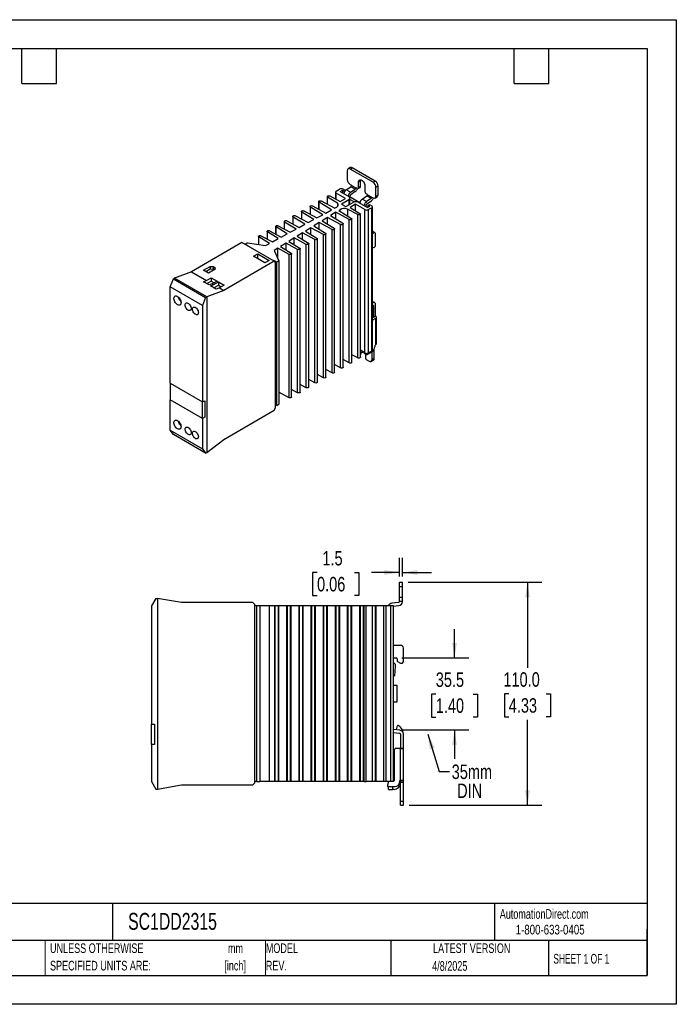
# Model space of a CAD drawing. Header units: millimetres. Extents: x 0 to 629, y 0 to 486.
# Tile 2 of 2: x 305 to 629, y 0 to 486. Entities that reach past the tile are written whole.
import ezdxf

# ---------------------------------------------------------------- set-up
doc = ezdxf.new("R2010")
doc.units = ezdxf.units.MM
doc.header["$LTSCALE"] = 2.25
doc.linetypes.add('CENTERX2', pattern=[20.32, 12.7, -2.54, 2.54, -2.54])
doc.layers.add('DIMENSIONS', color=140, linetype='Continuous', lineweight=25)
doc.layers.add('TEXT', color=140, linetype='Continuous', lineweight=25)
doc.styles.add('SLDTEXTSTYLE0', font='TXT', dxfattribs={"width": 0.7})
doc.styles.add('SLDTEXTSTYLE1', font='TXT', dxfattribs={"width": 0.65})
doc.styles.add('SLDTEXTSTYLE2', font='TXT', dxfattribs={"width": 0.75})
doc.dimstyles.new('SLDDIMSTYLE1', dxfattribs={"dimtxt": 7.14375, "dimasz": 7.4295, "dimexe": 0, "dimexo": 0.0625, "dimgap": 1.785937, "dimtad": 0, "dimtih": 1, "dimtoh": 1, "dimdec": 1, "dimrnd": 1e-09, "dimzin": 4, "dimdsep": 46, "dimtxsty": 'SLDTEXTSTYLE2', "dimsah": 1, "dimcen": 0.09, "dimadec": 0, "dimazin": 1, "dimtfac": 1, "dimtdec": 1, "dimtofl": 0, "dimtmove": 0, "dimatfit": 3, "dimfxl": 0, "dimfrac": 2, "dimtolj": 1, "dimtzin": 12, "dimarcsym": 0})
doc.dimstyles.new('SLDDIMSTYLE3', dxfattribs={"dimtxt": 7.14375, "dimasz": 7.4295, "dimexe": 0, "dimexo": 0.0625, "dimgap": 1.785937, "dimtad": 0, "dimtih": 1, "dimtoh": 1, "dimdec": 1, "dimrnd": 1e-09, "dimzin": 12, "dimdsep": 46, "dimtxsty": 'SLDTEXTSTYLE2', "dimsah": 1, "dimcen": 0.09, "dimadec": 0, "dimazin": 3, "dimtfac": 1, "dimtdec": 1, "dimtmove": 0, "dimatfit": 0, "dimfxl": 0, "dimfrac": 2, "dimtolj": 1, "dimtzin": 12, "dimarcsym": 0})
doc.dimstyles.new('SLDDIMSTYLE4', dxfattribs={"dimtxt": 0.18, "dimasz": 7.4295, "dimexe": 0, "dimexo": 0.0625, "dimgap": 0, "dimtad": 0, "dimtih": 1, "dimtoh": 1, "dimdec": 0, "dimrnd": 1e-09, "dimzin": 0, "dimdsep": 46, "dimtxsty": 'Standard', "dimsah": 1, "dimcen": 0.09, "dimadec": 0, "dimazin": 0, "dimtfac": 7.4295, "dimtdec": 0, "dimtofl": 0, "dimtmove": 0, "dimatfit": 3, "dimfxl": 0, "dimfrac": 2, "dimtolj": 1, "dimtzin": 0, "dimarcsym": 0})

# ---------------------------------------------------------------- blocks, each defined once
blk = doc.blocks.new('SW_NOTE_0')
at = {"layer": 'TEXT', "color": 0, "linetype": 'CENTERX2', "lineweight": 18, "char_height": 4.762, "attachment_point": 2, "style": 'SLDTEXTSTYLE0'}
for s, insert in [('mm', (6.4, 6.14)), ('[inch]', (6.21, -2.46))]:
    blk.add_mtext(s, dxfattribs=dict(at, insert=insert))
blk = doc.blocks.new('SW_NOTE_0_1')
at = {"layer": 'TEXT', "color": 0, "linetype": 'CENTERX2', "lineweight": 18, "char_height": 4.7625, "attachment_point": 1, "style": 'SLDTEXTSTYLE0'}
for s, insert in [('UNLESS OTHERWISE', (0, 6.14)), ('SPECIFIED UNITS ARE:', (0, -2.46))]:
    blk.add_mtext(s, dxfattribs=dict(at, insert=insert))
blk = doc.blocks.new('SW_NOTE_0_6')
at = {"layer": 'TEXT', "color": 0, "linetype": 'CENTERX2', "lineweight": 18, "char_height": 4.762, "attachment_point": 1, "style": 'SLDTEXTSTYLE0'}
for s, insert in [('MODEL', (0, 6.14)), ('REV.', (0, -2.46))]:
    blk.add_mtext(s, dxfattribs=dict(at, insert=insert))
blk = doc.blocks.new('SW_NOTE_0_7')
at = {"layer": 'TEXT', "color": 0, "linetype": 'CENTERX2', "lineweight": 18, "char_height": 7.144, "attachment_point": 1, "style": 'SLDTEXTSTYLE2'}
for s, insert in [('35mm', (1.14, 3.44)), ('DIN', (3.82, -5.96))]:
    blk.add_mtext(s, dxfattribs=dict(at, insert=insert))
blk = doc.blocks.new('_D_14')
at = {"layer": 'DIMENSIONS'}
for p, q in [((519.24, 170.87), (519.24, 185.16)), ((493.28, 170.87), (526.38, 170.87)), ((510, 153.08), (507.83, 153.08)), ((507.83, 153.08), (507.83, 141.74)), ((528.48, 153.08), (530.65, 153.08)), ((530.65, 153.08), (530.65, 141.74)), ((507.83, 141.74), (510, 141.74)), ((530.65, 141.74), (528.48, 141.74)), ((493.4, 135.4), (526.38, 135.4)), ((519.24, 135.4), (519.24, 121.11))]:
    blk.add_line(p, q, dxfattribs=at)
for points in [[(519.24, 170.87), (520.38, 178.3), (518.1, 178.3)], [(519.24, 135.4), (518.1, 127.97), (520.38, 127.97)]]:
    blk.add_solid(points, dxfattribs=at)
at = {"layer": 'DIMENSIONS', "char_height": 7.144, "attachment_point": 1, "style": 'SLDTEXTSTYLE2'}
for s, insert in [('35.5', (510, 163.74)), ('1.40', (510, 150.95))]:
    blk.add_mtext(s, dxfattribs=dict(at, insert=insert))
blk = doc.blocks.new('_D_15')
at = {"layer": 'DIMENSIONS'}
for p, q in [((496.38, 208.22), (562.39, 208.22)), ((555.25, 208.22), (555.25, 166.07)), ((546.01, 153.17), (543.83, 153.17)), ((543.83, 153.17), (543.83, 141.83)), ((564.48, 153.17), (566.66, 153.17)), ((566.66, 153.17), (566.66, 141.83)), ((543.83, 141.83), (546.01, 141.83)), ((566.66, 141.83), (564.48, 141.83)), ((555.25, 98.22), (555.25, 140.38)), ((496.88, 98.22), (562.39, 98.22))]:
    blk.add_line(p, q, dxfattribs=at)
for points in [[(555.25, 208.22), (554.1, 200.79), (556.39, 200.79)], [(555.25, 98.22), (556.39, 105.65), (554.1, 105.65)]]:
    blk.add_solid(points, dxfattribs=at)
at = {"layer": 'DIMENSIONS', "char_height": 7.144, "attachment_point": 1, "style": 'SLDTEXTSTYLE2'}
for s, insert in [('110.0', (543.37, 163.83)), ('4.33', (546.01, 151.04))]:
    blk.add_mtext(s, dxfattribs=dict(at, insert=insert))
blk = doc.blocks.new('_D_16')
at = {"layer": 'DIMENSIONS'}
for p, q in [((492.03, 211.08), (492.03, 220.2)), ((493.53, 211.08), (493.53, 220.2)), ((451.43, 213.01), (449.25, 213.01)), ((449.25, 213.01), (449.25, 201.67)), ((469.91, 213.01), (472.08, 213.01)), ((472.08, 213.01), (472.08, 201.67)), ((492.03, 213.06), (478.35, 213.06)), ((493.53, 213.06), (507.81, 213.06)), ((449.25, 201.67), (451.43, 201.67)), ((472.08, 201.67), (469.91, 201.67))]:
    blk.add_line(p, q, dxfattribs=at)
for points in [[(492.03, 213.06), (484.6, 214.2), (484.6, 211.92)], [(493.53, 213.06), (500.96, 211.92), (500.96, 214.2)]]:
    blk.add_solid(points, dxfattribs=at)
at = {"layer": 'DIMENSIONS', "char_height": 7.144, "attachment_point": 1, "style": 'SLDTEXTSTYLE2'}
for s, insert in [('1.5', (454.07, 223.67)), ('0.06', (451.43, 210.87))]:
    blk.add_mtext(s, dxfattribs=dict(at, insert=insert))

msp = doc.modelspace()

# ---------------------------------------------------------------- linework, layer by layer
at = {"color": 7, "linetype": 'Continuous'}
for p, q in [((0.01, 485.78), (628.66, 485.78)), ((628.66, 485.78), (628.66, 0.01)), ((628.66, 0.01), (0.01, 0.01))]:
    msp.add_line(p, q, dxfattribs=at)
for p, q in [((466.36, 411.29), (466.36, 406.88)), ((467.83, 412.82), (466.77, 412.21)), ((467.77, 412.11), (468.83, 412.72)), ((479.09, 405.58), (467.77, 412.11)), ((480.15, 406.19), (468.83, 412.72)), ((465.81, 401.84), (468.09, 403.39)), ((467.77, 404.44), (468.41, 404.07)), ((470.21, 402.17), (468.09, 403.39)), ((468.41, 404.07), (468.41, 403.99)), ((468.41, 403.99), (470.53, 402.76)), ((472.9, 406.29), (471.84, 405.68)), ((471.84, 402.9), (471.84, 405.68)), ((472.9, 403.52), (471.84, 402.9)), ((472.9, 403.52), (472.9, 406.29)), ((475.02, 403.84), (475.02, 401.07)), ((479.09, 405.58), (480.15, 406.19)), ((480.5, 403.13), (481.56, 403.74)), ((481.56, 399.33), (481.56, 403.74)), ((456.45, 398.5), (456.45, 394.76)), ((457.71, 398.81), (462.85, 396.04)), ((460.55, 400.74), (460.55, 397.29)), ((460.91, 401.25), (462.5, 402.17)), ((465.51, 397.58), (460.91, 400.23)), ((460.91, 397.09), (460.91, 400.23)), ((462.75, 400.97), (463.95, 401.66)), ((462.75, 400.97), (467.07, 398.48)), ((463.95, 401.66), (464.8, 401.17)), ((463.95, 401.66), (463.95, 400.27)), ((465.4, 401.52), (464.27, 402.17)), ((464.8, 401.17), (465.4, 401.52)), ((464.8, 401.17), (464.8, 400.61)), ((465.4, 401.5), (465.4, 401.52)), ((467.93, 400.62), (465.81, 401.84)), ((467.7, 398.27), (467.7, 398.86)), ((467.93, 400.62), (470.21, 402.17)), ((470.3, 401), (468.02, 399.45)), ((471.13, 402.5), (470.53, 402.84)), ((470.53, 402.76), (470.53, 402.84)), ((471.63, 402.45), (472.69, 403.06)), ((473.73, 397.27), (476.01, 398.82)), ((476.33, 399.5), (475.73, 399.84)), ((478.13, 397.6), (476.01, 398.82)), ((476.33, 399.5), (476.33, 399.41)), ((476.33, 399.41), (478.45, 398.19)), ((480.09, 397.81), (481.15, 398.42)), ((480.5, 398.72), (480.5, 403.13)), ((480.5, 398.72), (481.56, 399.33)), ((447.97, 393.6), (447.97, 389.86)), ((449.23, 393.91), (455.78, 390.39)), ((452.21, 396.05), (452.21, 392.31)), ((458.61, 391.91), (452.41, 395.75)), ((452.41, 392.2), (452.41, 395.75)), ((453.47, 396.36), (460.17, 392.75)), ((461.45, 395.23), (456.65, 398.2)), ((456.65, 394.65), (456.65, 398.2)), ((461.45, 395.23), (461.45, 393.6)), ((462.85, 396.04), (465.51, 397.58)), ((467.07, 396.84), (463.53, 394.8)), ((463.53, 394.8), (465.65, 393.58)), ((465.65, 393.58), (469.19, 395.62)), ((467.07, 396.84), (467.07, 394.39)), ((467.7, 398.27), (467.47, 398.14)), ((467.65, 394.73), (467.65, 397.66)), ((469.77, 395.85), (467.65, 397.08)), ((472.52, 395.49), (467.7, 398.27)), ((470.46, 394.72), (467.8, 393.19)), ((475.06, 392.07), (470.46, 394.72)), ((470.46, 391.54), (470.46, 394.72)), ((472.01, 395.62), (476.33, 393.13)), ((475.85, 396.04), (473.73, 397.27)), ((475.62, 393.54), (475.62, 394.29)), ((478.13, 397.6), (475.85, 396.04)), ((475.94, 394.88), (478.22, 396.43)), ((476.33, 393.13), (477.53, 393.82)), ((476.68, 394.31), (477.28, 394.66)), ((477.53, 393.82), (476.68, 394.31)), ((476.68, 393.33), (476.68, 394.31)), ((477.28, 394.66), (478.41, 394.01)), ((478.45, 398.27), (479.09, 397.9)), ((478.45, 398.19), (478.45, 398.27)), ((478.78, 322.78), (478.78, 393.5)), ((439.48, 388.7), (439.48, 384.96)), ((440.74, 389.02), (446.98, 385.66)), ((443.72, 391.15), (443.72, 387.41)), ((449.84, 387.19), (443.92, 390.85)), ((443.92, 387.3), (443.92, 390.85)), ((444.98, 391.46), (451.38, 388.02)), ((454.22, 389.55), (448.17, 393.3)), ((448.17, 389.75), (448.17, 393.3)), ((451.38, 388.02), (454.22, 389.55)), ((455.78, 390.39), (458.61, 391.91)), ((460.65, 390.74), (458.01, 389.1)), ((458.01, 389.1), (464.11, 385.32)), ((460.87, 393.13), (460.17, 392.75)), ((467.3, 387.16), (460.65, 390.74)), ((460.65, 387.47), (460.65, 390.74)), ((462.76, 392.04), (462.11, 391.64)), ((462.11, 391.64), (468.36, 387.77)), ((462.76, 391.24), (462.76, 392.04)), ((471.54, 389.61), (466.4, 392.37)), ((466.4, 392.37), (466.4, 388.98)), ((467.8, 393.19), (472.6, 390.22)), ((471.54, 318.89), (471.54, 389.61)), ((472.8, 319.21), (472.8, 389.92)), ((475.06, 321.35), (475.06, 392.07)), ((478.41, 392.98), (476.82, 392.07)), ((476.82, 321.35), (476.82, 392.07)), ((478.41, 322.27), (478.41, 392.98)), ((431, 383.8), (431, 380.06)), ((432.26, 384.12), (438.19, 380.92)), ((435.24, 386.25), (435.24, 382.51)), ((441.07, 382.47), (435.44, 385.95)), ((435.44, 382.4), (435.44, 385.95)), ((436.5, 386.57), (442.59, 383.29)), ((445.45, 384.83), (439.68, 388.4)), ((439.68, 384.85), (439.68, 388.4)), ((442.59, 383.29), (445.45, 384.83)), ((446.98, 385.66), (449.84, 387.19)), ((452.47, 385.67), (449.81, 384.03)), ((449.81, 384.03), (455.63, 380.42)), ((458.81, 382.26), (452.47, 385.67)), ((452.47, 382.38), (452.47, 385.67)), ((456.56, 388.2), (453.91, 386.56)), ((453.91, 386.56), (459.87, 382.87)), ((463.05, 384.71), (456.56, 388.2)), ((456.56, 384.92), (456.56, 388.2)), ((463.05, 314), (463.05, 384.71)), ((464.32, 314.31), (464.32, 385.02)), ((467.3, 316.45), (467.3, 387.16)), ((468.56, 316.76), (468.56, 387.47)), ((423.77, 379.22), (429.4, 376.19)), ((426.75, 381.35), (426.75, 377.61)), ((432.3, 377.75), (426.95, 381.06)), ((426.95, 377.51), (426.95, 381.06)), ((428.01, 381.67), (433.8, 378.56)), ((436.68, 380.11), (431.2, 383.51)), ((431.2, 379.95), (431.2, 383.51)), ((433.8, 378.56), (436.68, 380.11)), ((438.19, 380.92), (441.07, 382.47)), ((444.29, 380.61), (441.61, 378.95)), ((441.61, 378.95), (447.14, 375.52)), ((450.33, 377.36), (444.29, 380.61)), ((444.29, 377.29), (444.29, 380.61)), ((448.38, 383.14), (445.71, 381.49)), ((445.71, 381.49), (451.39, 377.97)), ((454.57, 379.81), (448.38, 383.14)), ((448.38, 379.83), (448.38, 383.14)), ((454.57, 309.1), (454.57, 379.81)), ((455.83, 309.41), (455.83, 380.13)), ((458.81, 311.55), (458.81, 382.26)), ((460.07, 311.86), (460.07, 382.58)), ((478.78, 380.85), (479.26, 380.57)), ((478.78, 380.29), (479.26, 380.57)), ((480.01, 380.65), (478.95, 381.26)), ((480.32, 374.66), (480.32, 379.96)), ((414.39, 375.78), (389.5, 361.41)), ((430.3, 366.59), (414.39, 375.78)), ((417.04, 375.72), (415.98, 375.11)), ((417.39, 374.29), (415.98, 375.11)), ((415.98, 374.86), (415.98, 375.11)), ((417.04, 375.72), (425.96, 374.34)), ((417.39, 374.29), (417.18, 374.17)), ((422.51, 378.9), (422.51, 374.87)), ((427.91, 375.39), (422.71, 378.61)), ((422.71, 374.84), (422.71, 378.61)), ((425.96, 374.34), (427.91, 375.39)), ((429.4, 376.19), (432.3, 377.75)), ((436.11, 375.55), (433.41, 373.87)), ((441.84, 372.46), (436.11, 375.55)), ((436.11, 372.2), (436.11, 375.55)), ((440.2, 378.08), (437.51, 376.41)), ((437.51, 376.41), (442.9, 373.07)), ((446.08, 374.91), (440.2, 378.08)), ((440.2, 374.75), (440.2, 378.08)), ((446.08, 304.2), (446.08, 374.91)), ((447.34, 304.52), (447.34, 375.23)), ((450.33, 306.65), (450.33, 377.36)), ((451.59, 306.96), (451.59, 377.68)), ((420.08, 369.06), (422.2, 370.29)), ((422.2, 370.29), (427.86, 367.02)), ((422.2, 367.84), (422.2, 370.29)), ((432.02, 373.01), (430.2, 371.89)), ((430.2, 371.89), (432.59, 366.74)), ((437.6, 370.01), (432.02, 373.01)), ((432.02, 367.97), (432.02, 373.01)), ((433.41, 373.87), (438.66, 370.62)), ((437.6, 299.3), (437.6, 370.01)), ((438.86, 299.62), (438.86, 370.33)), ((441.84, 301.75), (441.84, 372.46)), ((443.1, 302.07), (443.1, 372.78)), ((478.78, 373.39), (479.26, 373.34)), ((430.3, 366.59), (405.41, 352.23)), ((425.73, 365.8), (420.08, 369.06)), ((427.86, 367.02), (425.73, 365.8)), ((430.12, 366.94), (429.91, 366.82)), ((431.53, 366.13), (430.12, 366.94)), ((430.12, 366.7), (430.12, 366.94)), ((430.3, 366.59), (431, 366.19)), ((431, 294.33), (431, 366.19)), ((432.59, 366.74), (431.53, 366.13)), ((431.53, 295.41), (431.53, 366.13)), ((432.59, 366.74), (432.59, 296.02)), ((389.5, 361.41), (381.15, 358.23)), ((389.5, 361.41), (396.92, 357.12)), ((395.47, 362.21), (398.68, 364.06)), ((397.95, 360.78), (395.47, 362.21)), ((396.53, 361.59), (398.68, 362.83)), ((401.15, 362.63), (397.95, 360.78)), ((398.68, 364.06), (400.17, 363.98)), ((398.68, 364.06), (398.68, 362.83)), ((398.68, 362.83), (400.17, 362.76)), ((400.17, 363.98), (401.02, 363.49)), ((400.17, 363.98), (400.17, 362.76)), ((400.17, 362.76), (400.77, 362.41)), ((401.02, 363.49), (401.15, 362.63)), ((401.02, 363.49), (401.02, 362.55)), ((379.03, 353.98), (380.54, 357.88)), ((381.15, 358.23), (380.54, 357.88)), ((380.54, 357.88), (396.45, 348.69)), ((397.06, 349.04), (381.15, 358.23)), ((395.36, 356.53), (396.92, 357.12)), ((398.19, 354.9), (395.36, 356.53)), ((396.92, 357.12), (399.25, 358.47)), ((397.04, 355.56), (399.25, 356.84)), ((399.75, 355.49), (398.19, 354.9)), ((398.9, 354.49), (400.46, 355.08)), ((399.25, 358.47), (402.08, 356.84)), ((399.25, 358.47), (399.25, 356.84)), ((399.25, 356.84), (400.67, 356.02)), ((402.08, 356.84), (399.75, 355.49)), ((399.75, 355.49), (400.46, 355.08)), ((400.46, 355.08), (402.79, 356.43)), ((400.58, 353.52), (402.79, 354.8)), ((402.79, 356.43), (405.62, 354.8)), ((402.79, 356.43), (402.79, 354.8)), ((402.79, 354.8), (404.2, 353.98)), ((405.62, 354.8), (403.28, 353.45)), ((394.94, 344.8), (379.03, 353.98)), ((379.03, 306.38), (379.03, 353.98)), ((405.41, 352.23), (397.06, 349.04)), ((401.73, 352.86), (398.9, 354.49)), ((403.28, 353.45), (401.73, 352.86)), ((403.28, 353.45), (405.41, 352.23)), ((396.45, 348.69), (394.94, 344.8)), ((396.45, 348.69), (397.06, 349.04)), ((397.06, 349.04), (397.06, 272.29)), ((479.91, 346.17), (478.78, 346.82)), ((479.06, 346.15), (478.78, 346.32)), ((479.06, 346.15), (478.78, 346.03)), ((480.32, 339.55), (480.32, 345.26)), ((394.94, 344.8), (394.94, 297.19)), ((478.78, 344.79), (478.95, 344.87)), ((479.26, 344.65), (478.91, 344.85)), ((479.26, 344.65), (479.26, 338.94)), ((479.19, 338.89), (478.78, 338.65)), ((478.84, 337.46), (478.78, 337.49)), ((478.84, 337.46), (478.78, 337.42)), ((480.25, 338.28), (478.84, 337.46)), ((479.19, 338.98), (479.26, 338.94)), ((479.19, 338.97), (479.19, 338.98)), ((479.19, 338.98), (479.19, 338.97)), ((479.19, 338.97), (479.19, 338.97)), ((479.19, 338.89), (479.19, 338.97)), ((479.26, 338.94), (480.32, 339.55)), ((480.25, 338.28), (480.25, 325.37)), ((480.72, 326.03), (480.72, 338.93)), ((475.06, 321.35), (472.8, 322.66)), ((472.8, 320.91), (473.25, 321.17)), ((472.8, 320.74), (473.15, 320.94)), ((473.25, 321.17), (473.25, 321.67)), ((474.76, 321.52), (474.75, 321.49)), ((475.81, 320.88), (474.75, 321.49)), ((474.85, 321.15), (475.91, 320.54)), ((475.37, 320.84), (475.37, 318.72)), ((475.87, 321.14), (475.81, 320.88)), ((476.16, 320.56), (478.56, 321.95)), ((478.41, 322.27), (476.82, 321.35)), ((478.56, 318.11), (478.56, 321.95)), ((479.62, 318.72), (479.62, 323.11)), ((479.97, 324.8), (479.97, 324.4)), ((480.25, 325.37), (480.25, 325.37)), ((480.25, 325.36), (480.25, 325.37)), ((480.25, 325.37), (480.25, 325.36)), ((480.25, 325.37), (480.25, 325.37)), ((467.3, 316.45), (464.32, 318.05)), ((471.54, 318.89), (468.56, 320.5)), ((475.73, 318.11), (477.14, 317.29)), ((478.14, 317.19), (479.2, 317.8)), ((478.56, 318.11), (479.62, 318.72)), ((458.81, 311.55), (455.83, 313.15)), ((463.05, 314), (460.07, 315.6)), ((379.03, 306.38), (394.94, 297.19)), ((379.03, 306.38), (379.03, 298.21)), ((450.33, 306.65), (447.34, 308.25)), ((454.57, 309.1), (451.59, 310.7)), ((437.6, 299.3), (432.59, 301.99)), ((441.84, 301.75), (438.86, 303.35)), ((446.08, 304.2), (443.1, 305.8)), ((394.94, 289.03), (379.03, 298.21)), ((379.03, 283.27), (379.03, 298.21)), ((394.94, 297.19), (396, 297.8)), ((394.94, 289.03), (394.94, 297.19)), ((396, 297.8), (396, 289.64)), ((405.41, 278.74), (430.3, 293.11)), ((430.3, 293.11), (431, 294.33)), ((431.53, 295.41), (431, 295.72)), ((431.53, 295.41), (432.59, 296.02)), ((396, 289.64), (394.94, 289.03)), ((394.94, 289.03), (394.94, 274.08)), ((379.03, 283.27), (394.94, 274.08)), ((380.54, 281.12), (379.03, 283.27)), ((396.45, 271.94), (380.54, 281.12)), ((397.06, 272.29), (405.41, 278.74)), ((394.94, 274.08), (396.45, 271.94)), ((396.45, 271.94), (397.06, 272.29)), ((492.03, 206.22), (492.03, 208.22)), ((492.03, 208.22), (493.53, 208.22)), ((492.03, 200.82), (492.03, 206.22)), ((492.03, 206.22), (493.53, 206.22)), ((493.53, 206.22), (493.53, 208.22)), ((493.53, 200.82), (493.53, 206.22)), ((371.92, 200.22), (369.78, 196.52)), ((371.92, 200.22), (372.78, 200.22)), ((372.78, 200.22), (372.78, 106.22)), ((384.58, 198.22), (372.78, 200.22)), ((492.03, 200.82), (493.53, 200.82)), ((492.03, 198.82), (492.03, 200.82)), ((493.53, 198.82), (493.53, 200.82)), ((369.78, 196.52), (369.78, 138.22)), ((419.78, 198.22), (384.58, 198.22)), ((419.78, 198.22), (420.78, 197.22)), ((420.78, 109.22), (420.78, 197.22)), ((421.78, 196.52), (420.78, 196.52)), ((421.78, 109.92), (421.78, 196.52)), ((423.28, 196.52), (421.78, 196.52)), ((423.28, 196.52), (423.28, 109.92)), ((427.9, 196.52), (423.28, 196.52)), ((427.9, 109.92), (427.9, 196.52)), ((430.56, 196.52), (427.9, 196.52)), ((430.56, 109.92), (430.56, 196.52)), ((430.83, 196.52), (430.56, 196.52)), ((430.83, 109.92), (430.83, 196.52)), ((432.33, 196.52), (430.83, 196.52)), ((432.33, 109.92), (432.33, 196.52)), ((432.6, 196.52), (432.33, 196.52)), ((432.6, 109.92), (432.6, 196.52)), ((436.55, 196.52), (432.6, 196.52)), ((436.55, 109.92), (436.55, 196.52)), ((436.83, 196.52), (436.55, 196.52)), ((436.83, 109.92), (436.83, 196.52)), ((438.33, 196.52), (436.83, 196.52)), ((438.33, 109.92), (438.33, 196.52)), ((438.6, 196.52), (438.33, 196.52)), ((438.6, 109.92), (438.6, 196.52)), ((442.55, 196.52), (438.6, 196.52)), ((442.55, 109.92), (442.55, 196.52)), ((442.83, 196.52), (442.55, 196.52)), ((442.83, 109.92), (442.83, 196.52)), ((444.33, 196.52), (442.83, 196.52)), ((444.33, 109.92), (444.33, 196.52)), ((444.61, 196.52), (444.33, 196.52)), ((444.61, 109.92), (444.61, 196.52)), ((448.54, 196.52), (444.61, 196.52)), ((448.54, 109.92), (448.54, 196.52)), ((448.83, 196.52), (448.54, 196.52)), ((448.83, 109.92), (448.83, 196.52)), ((450.33, 196.52), (448.83, 196.52)), ((450.33, 109.92), (450.33, 196.52)), ((450.62, 196.52), (450.33, 196.52)), ((450.62, 109.92), (450.62, 196.52)), ((454.53, 196.52), (450.62, 196.52)), ((454.53, 109.92), (454.53, 196.52)), ((454.83, 196.52), (454.53, 196.52)), ((454.83, 109.92), (454.83, 196.52)), ((456.33, 196.52), (454.83, 196.52)), ((456.33, 109.92), (456.33, 196.52)), ((456.62, 196.52), (456.33, 196.52)), ((456.62, 109.92), (456.62, 196.52)), ((460.52, 196.52), (456.62, 196.52)), ((460.52, 109.92), (460.52, 196.52)), ((460.83, 196.52), (460.52, 196.52)), ((460.83, 109.92), (460.83, 196.52)), ((462.33, 196.52), (460.83, 196.52)), ((462.33, 109.92), (462.33, 196.52)), ((462.63, 196.52), (462.33, 196.52)), ((462.63, 109.92), (462.63, 196.52)), ((466.52, 196.52), (462.63, 196.52)), ((466.52, 109.92), (466.52, 196.52)), ((466.83, 196.52), (466.52, 196.52)), ((466.83, 109.92), (466.83, 196.52)), ((468.33, 196.52), (466.83, 196.52)), ((468.33, 109.92), (468.33, 196.52)), ((468.64, 196.52), (468.33, 196.52)), ((468.64, 109.92), (468.64, 196.52)), ((472.51, 196.52), (468.64, 196.52)), ((472.51, 109.92), (472.51, 196.52)), ((472.83, 196.52), (472.51, 196.52)), ((472.83, 109.92), (472.83, 196.52)), ((474.33, 196.52), (472.83, 196.52)), ((474.33, 109.92), (474.33, 196.52)), ((474.65, 196.52), (474.33, 196.52)), ((474.65, 109.92), (474.65, 196.52)), ((475.6, 196.52), (474.65, 196.52)), ((475.6, 109.92), (475.6, 196.52)), ((478.59, 196.52), (475.6, 196.52)), ((478.58, 196.52), (478.58, 109.92)), ((478.83, 196.52), (478.58, 196.52)), ((478.83, 109.92), (478.83, 196.52)), ((480.33, 196.52), (478.83, 196.52)), ((480.33, 109.92), (480.33, 196.52)), ((480.57, 196.52), (480.33, 196.52)), ((480.57, 109.92), (480.57, 196.52)), ((484.33, 196.52), (480.57, 196.52)), ((484.33, 109.92), (484.33, 196.52)), ((485.58, 196.52), (484.33, 196.52)), ((485.58, 109.92), (485.58, 196.52)), ((487.83, 196.52), (485.58, 196.52)), ((487.83, 109.92), (487.83, 196.52)), ((489.08, 196.52), (487.83, 196.52)), ((491.57, 198.23), (488.35, 197.94)), ((489.08, 196.49), (491.71, 196.73)), ((489.08, 109.92), (489.08, 196.52)), ((492.03, 198.82), (493.53, 198.82)), ((492.03, 198.72), (492.03, 198.82)), ((493.53, 198.72), (493.53, 198.82)), ((489.08, 177.22), (492.53, 177.22)), ((494.03, 169.24), (494.03, 175.72)), ((489.53, 170.87), (490.43, 170.87)), ((490.93, 170.37), (490.93, 169.58)), ((489.98, 167.77), (489.17, 168.58)), ((489.72, 162.02), (490.13, 166.62)), ((490.13, 166.62), (490.13, 167.42)), ((491.18, 169.15), (492.53, 168.37)), ((489.72, 162.02), (489.08, 162.02)), ((491.03, 157.22), (489.08, 157.22)), ((491.03, 149.22), (491.03, 157.22)), ((489.08, 149.22), (491.03, 149.22)), ((369.78, 138.22), (371.28, 138.22)), ((369.78, 128.22), (369.78, 138.22)), ((371.28, 138.22), (371.28, 128.22)), ((490.54, 135.4), (491.06, 137.34)), ((491.3, 137.53), (491.45, 137.53)), ((492.25, 135.21), (489.08, 135.56)), ((489.08, 134.05), (492.08, 133.72)), ((492.53, 133.22), (492.53, 126.23)), ((494.03, 126.23), (494.03, 133.22)), ((369.78, 128.22), (369.78, 109.92)), ((371.28, 128.22), (369.78, 128.22)), ((489.43, 125.22), (489.43, 110.42)), ((492.43, 126.22), (490.43, 126.22)), ((492.43, 126.22), (492.43, 110.42)), ((494.03, 126.22), (492.43, 126.22)), ((492.53, 126.23), (494.03, 126.23)), ((492.53, 126.22), (492.53, 126.23)), ((494.03, 126.23), (494.03, 126.22)), ((494.03, 110.42), (494.03, 126.22)), ((369.78, 109.92), (371.92, 106.22)), ((372.78, 106.22), (384.58, 108.22)), ((384.58, 108.22), (419.78, 108.22)), ((419.78, 108.22), (420.78, 109.22)), ((421.78, 109.92), (420.78, 109.92)), ((421.78, 109.92), (423.28, 109.92)), ((427.9, 109.92), (423.28, 109.92)), ((430.56, 109.92), (427.9, 109.92)), ((430.83, 109.92), (430.56, 109.92)), ((432.33, 109.92), (430.83, 109.92)), ((432.6, 109.92), (432.33, 109.92)), ((436.55, 109.92), (432.6, 109.92)), ((436.83, 109.92), (436.55, 109.92)), ((438.33, 109.92), (436.83, 109.92)), ((438.6, 109.92), (438.33, 109.92)), ((442.55, 109.92), (438.6, 109.92)), ((442.83, 109.92), (442.55, 109.92)), ((444.33, 109.92), (442.83, 109.92)), ((444.61, 109.92), (444.33, 109.92)), ((448.54, 109.92), (444.61, 109.92)), ((448.83, 109.92), (448.54, 109.92)), ((450.33, 109.92), (448.83, 109.92)), ((450.62, 109.92), (450.33, 109.92)), ((454.53, 109.92), (450.62, 109.92)), ((454.83, 109.92), (454.53, 109.92)), ((456.33, 109.92), (454.83, 109.92)), ((456.62, 109.92), (456.33, 109.92)), ((460.52, 109.92), (456.62, 109.92)), ((460.83, 109.92), (460.52, 109.92)), ((462.33, 109.92), (460.83, 109.92)), ((462.63, 109.92), (462.33, 109.92)), ((466.52, 109.92), (462.63, 109.92)), ((466.83, 109.92), (466.52, 109.92)), ((468.33, 109.92), (466.83, 109.92)), ((468.64, 109.92), (468.33, 109.92)), ((472.51, 109.92), (468.64, 109.92)), ((472.83, 109.92), (472.51, 109.92)), ((474.33, 109.92), (472.83, 109.92)), ((474.65, 109.92), (474.33, 109.92)), ((474.65, 109.92), (475.6, 109.92)), ((478.59, 109.92), (475.6, 109.92)), ((478.83, 109.92), (478.58, 109.92)), ((480.33, 109.92), (478.83, 109.92)), ((480.57, 109.92), (480.33, 109.92)), ((484.33, 109.92), (480.57, 109.92)), ((485.58, 109.92), (484.33, 109.92)), ((487.83, 109.92), (485.58, 109.92)), ((486.64, 109.92), (486.15, 108.05)), ((486.63, 107.42), (490.03, 107.42)), ((486.73, 106.02), (486.73, 107.42)), ((489.08, 109.92), (487.83, 109.92)), ((488.73, 106.02), (488.73, 107.42)), ((492.03, 109.92), (492.03, 109.42)), ((492.42, 110.42), (492.43, 110.42)), ((492.42, 110.41), (492.42, 110.42)), ((492.43, 110.41), (492.42, 110.41)), ((492.53, 110.42), (494.03, 110.42)), ((492.53, 109.42), (492.53, 110.42)), ((494.03, 109.42), (492.53, 109.42)), ((492.53, 100.22), (492.53, 109.42)), ((494.03, 109.42), (494.03, 110.42)), ((494.03, 100.22), (494.03, 109.42)), ((371.92, 106.22), (372.78, 106.22)), ((486.73, 106.02), (488.73, 106.02)), ((489.53, 106.02), (488.73, 106.02)), ((492.53, 100.22), (494.03, 100.22)), ((492.53, 98.22), (492.53, 100.22)), ((492.53, 98.22), (494.03, 98.22)), ((494.03, 98.22), (494.03, 100.22))]:
    msp.add_line(p, q)
at = {"color": 7, "linetype": 'Continuous', "lineweight": 18}
msp.add_line((490.54, 135.4), (491.06, 137.34), dxfattribs=at)
at = {"color": 140, "linetype": 'Continuous', "lineweight": 18}
for p, q in [((317.25, 31.43), (317.25, 14.29)), ((425.93, 31.43), (425.93, 14.29))]:
    msp.add_line(p, q, dxfattribs=at)
at = {"flags": 128}
for points in [[(471.84, 405.68), (471.88, 406.09), (472.02, 406.43), (472.24, 406.67), (472.53, 406.8), (472.86, 406.81), (473.24, 406.7), (473.62, 406.48), (473.99, 406.15), (474.33, 405.75), (474.62, 405.29), (474.84, 404.8), (474.97, 404.31), (475.02, 403.84)], [(472.9, 406.29), (472.95, 406.71), (472.97, 406.79)], [(456.65, 398.2), (456.5, 398.34), (456.45, 398.5), (456.51, 398.66), (456.67, 398.8), (456.91, 398.89), (457.19, 398.93), (457.47, 398.9), (457.71, 398.81)], [(448.17, 393.3), (448.02, 393.44), (447.97, 393.6), (448.03, 393.77), (448.19, 393.9), (448.42, 394), (448.7, 394.03), (448.98, 394), (449.23, 393.91)], [(452.41, 395.75), (452.26, 395.89), (452.21, 396.05), (452.27, 396.22), (452.43, 396.35), (452.67, 396.44), (452.95, 396.48), (453.23, 396.45), (453.47, 396.36)], [(460.87, 393.13), (461.2, 393.34), (461.47, 393.58), (461.67, 393.85), (461.79, 394.12), (461.82, 394.41), (461.78, 394.7), (461.65, 394.97), (461.45, 395.23)], [(439.68, 388.4), (439.53, 388.54), (439.48, 388.71), (439.54, 388.87), (439.7, 389), (439.94, 389.1), (440.22, 389.13), (440.5, 389.1), (440.74, 389.02)], [(443.92, 390.85), (443.77, 390.99), (443.72, 391.16), (443.78, 391.32), (443.94, 391.45), (444.18, 391.55), (444.46, 391.58), (444.74, 391.55), (444.98, 391.46)], [(472.6, 390.22), (472.75, 390.08), (472.8, 389.92), (472.74, 389.75), (472.58, 389.62), (472.34, 389.52), (472.06, 389.49), (471.78, 389.52), (471.54, 389.61)], [(431.2, 383.51), (431.05, 383.65), (431, 383.81), (431.05, 383.97), (431.21, 384.11), (431.45, 384.2), (431.73, 384.23), (432.01, 384.2), (432.26, 384.12)], [(435.44, 385.95), (435.29, 386.09), (435.24, 386.26), (435.3, 386.42), (435.46, 386.56), (435.69, 386.65), (435.97, 386.68), (436.26, 386.65), (436.5, 386.57)], [(464.11, 385.32), (464.27, 385.18), (464.31, 385.02), (464.26, 384.86), (464.1, 384.72), (463.86, 384.63), (463.58, 384.59), (463.3, 384.62), (463.05, 384.71)], [(468.36, 387.77), (468.51, 387.63), (468.56, 387.47), (468.5, 387.3), (468.34, 387.17), (468.1, 387.08), (467.82, 387.04), (467.54, 387.07), (467.3, 387.16)], [(422.71, 378.61), (422.56, 378.75), (422.51, 378.91), (422.57, 379.07), (422.73, 379.21), (422.97, 379.3), (423.25, 379.33), (423.53, 379.31), (423.77, 379.22)], [(426.95, 381.06), (426.8, 381.2), (426.75, 381.36), (426.81, 381.52), (426.97, 381.66), (427.21, 381.75), (427.49, 381.78), (427.77, 381.76), (428.01, 381.67)], [(455.63, 380.42), (455.78, 380.28), (455.83, 380.12), (455.77, 379.96), (455.61, 379.82), (455.37, 379.73), (455.09, 379.69), (454.81, 379.72), (454.57, 379.81)], [(459.87, 382.87), (460.02, 382.73), (460.07, 382.57), (460.01, 382.41), (459.85, 382.27), (459.62, 382.18), (459.34, 382.14), (459.05, 382.17), (458.81, 382.26)], [(478.95, 381.26), (478.79, 381.32), (478.78, 381.32)], [(447.14, 375.52), (447.29, 375.38), (447.34, 375.22), (447.28, 375.06), (447.12, 374.92), (446.89, 374.83), (446.61, 374.8), (446.33, 374.82), (446.08, 374.91)], [(451.39, 377.97), (451.54, 377.83), (451.59, 377.67), (451.53, 377.51), (451.37, 377.37), (451.13, 377.28), (450.85, 377.24), (450.57, 377.27), (450.33, 377.36)], [(438.66, 370.62), (438.81, 370.48), (438.86, 370.32), (438.8, 370.16), (438.64, 370.02), (438.4, 369.93), (438.12, 369.9), (437.84, 369.93), (437.6, 370.01)], [(442.9, 373.07), (443.05, 372.93), (443.1, 372.77), (443.04, 372.61), (442.88, 372.47), (442.64, 372.38), (442.36, 372.35), (442.08, 372.37), (441.84, 372.46)], [(384.33, 346.18), (384.29, 345.77), (384.17, 345.42), (383.97, 345.16), (383.71, 344.99), (383.39, 344.92), (383.04, 344.96), (382.66, 345.11), (382.28, 345.35), (381.91, 345.69), (381.57, 346.09), (381.28, 346.54), (381.05, 347.03), (380.89, 347.52), (380.81, 348), (380.81, 348.44), (380.89, 348.82), (381.05, 349.13), (381.28, 349.35), (381.57, 349.47), (381.91, 349.48), (382.28, 349.38), (382.66, 349.19), (383.04, 348.9), (383.39, 348.53), (383.71, 348.1), (383.97, 347.63), (384.17, 347.13), (384.29, 346.65), (384.33, 346.18)], [(389.35, 343.29), (389.31, 342.9), (389.18, 342.59), (388.98, 342.36), (388.71, 342.24), (388.4, 342.24), (388.05, 342.34), (387.69, 342.54), (387.34, 342.84), (387.03, 343.22), (386.76, 343.65), (386.55, 344.1), (386.43, 344.56), (386.38, 345), (386.43, 345.39), (386.55, 345.7), (386.76, 345.92), (387.03, 346.04), (387.34, 346.05), (387.69, 345.95), (388.05, 345.74), (388.4, 345.44), (388.71, 345.07), (388.98, 344.64), (389.18, 344.18), (389.31, 343.72), (389.35, 343.29)], [(480.32, 345.26), (480.3, 345.54), (480.23, 345.79), (480.12, 345.99), (479.96, 346.14), (479.77, 346.23), (479.56, 346.27), (479.32, 346.24), (479.06, 346.15)], [(392.89, 341.24), (392.85, 340.86), (392.72, 340.55), (392.52, 340.32), (392.25, 340.2), (391.93, 340.19), (391.58, 340.3), (391.23, 340.5), (390.88, 340.8), (390.56, 341.18), (390.29, 341.61), (390.09, 342.06), (389.96, 342.52), (389.92, 342.96), (389.96, 343.34), (390.09, 343.66), (390.29, 343.88), (390.56, 344), (390.88, 344.01), (391.23, 343.91), (391.58, 343.7), (391.93, 343.4), (392.25, 343.03), (392.52, 342.6), (392.72, 342.14), (392.85, 341.68), (392.89, 341.24)], [(478.95, 344.87), (479.01, 344.89), (479.07, 344.9), (479.13, 344.89), (479.17, 344.87), (479.21, 344.83), (479.24, 344.78), (479.26, 344.72), (479.26, 344.65)], [(480.25, 325.37), (480.56, 325.63), (480.71, 325.92), (480.7, 326.03)], [(475.81, 320.88), (475.8, 320.78), (475.81, 320.69), (475.84, 320.61), (475.88, 320.56), (475.93, 320.52), (476, 320.51), (476.08, 320.53), (476.16, 320.56)], [(468.56, 316.76), (468.56, 316.75), (468.5, 316.59), (468.34, 316.46), (468.1, 316.36), (467.82, 316.33), (467.54, 316.36), (467.3, 316.45)], [(472.8, 319.21), (472.8, 319.2), (472.74, 319.04), (472.58, 318.9), (472.34, 318.81), (472.06, 318.78), (471.78, 318.81), (471.54, 318.89)], [(460.07, 311.86), (460.07, 311.86), (460.01, 311.69), (459.85, 311.56), (459.62, 311.46), (459.34, 311.43), (459.05, 311.46), (458.81, 311.55)], [(464.32, 314.31), (464.31, 314.3), (464.26, 314.14), (464.1, 314.01), (463.86, 313.91), (463.58, 313.88), (463.3, 313.91), (463.05, 314)], [(451.59, 306.96), (451.59, 306.96), (451.53, 306.8), (451.37, 306.66), (451.13, 306.57), (450.85, 306.53), (450.57, 306.56), (450.33, 306.65)], [(455.83, 309.41), (455.83, 309.41), (455.77, 309.24), (455.61, 309.11), (455.37, 309.02), (455.09, 308.98), (454.81, 309.01), (454.57, 309.1)], [(443.1, 302.07), (443.1, 302.06), (443.04, 301.9), (442.88, 301.76), (442.64, 301.67), (442.36, 301.63), (442.08, 301.66), (441.84, 301.75)], [(447.34, 304.52), (447.34, 304.51), (447.28, 304.35), (447.12, 304.21), (446.89, 304.12), (446.61, 304.08), (446.33, 304.11), (446.08, 304.2)], [(438.86, 299.62), (438.86, 299.61), (438.8, 299.45), (438.64, 299.31), (438.4, 299.22), (438.12, 299.18), (437.84, 299.21), (437.6, 299.3)], [(384.33, 284.94), (384.29, 284.53), (384.17, 284.18), (383.97, 283.92), (383.71, 283.75), (383.39, 283.68), (383.04, 283.72), (382.66, 283.87), (382.28, 284.11), (381.91, 284.44), (381.57, 284.85), (381.28, 285.3), (381.05, 285.79), (380.89, 286.28), (380.81, 286.76), (380.81, 287.2), (380.89, 287.58), (381.05, 287.89), (381.28, 288.11), (381.57, 288.23), (381.91, 288.24), (382.28, 288.14), (382.66, 287.95), (383.04, 287.66), (383.39, 287.29), (383.71, 286.86), (383.97, 286.39), (384.17, 285.89), (384.29, 285.41), (384.33, 284.94)], [(389.35, 282.04), (389.31, 281.66), (389.18, 281.35), (388.98, 281.12), (388.71, 281), (388.4, 280.99), (388.05, 281.1), (387.69, 281.3), (387.34, 281.6), (387.03, 281.98), (386.76, 282.41), (386.55, 282.86), (386.43, 283.32), (386.38, 283.76), (386.43, 284.14), (386.55, 284.46), (386.76, 284.68), (387.03, 284.8), (387.34, 284.81), (387.69, 284.71), (388.05, 284.5), (388.4, 284.2), (388.71, 283.83), (388.98, 283.4), (389.18, 282.94), (389.31, 282.48), (389.35, 282.04)], [(392.89, 280), (392.85, 279.62), (392.72, 279.31), (392.52, 279.08), (392.25, 278.96), (391.93, 278.95), (391.58, 279.06), (391.23, 279.26), (390.88, 279.56), (390.56, 279.94), (390.29, 280.37), (390.09, 280.82), (389.96, 281.28), (389.92, 281.72), (389.96, 282.1), (390.09, 282.42), (390.29, 282.64), (390.56, 282.76), (390.88, 282.77), (391.23, 282.67), (391.58, 282.46), (391.93, 282.16), (392.25, 281.79), (392.52, 281.36), (392.72, 280.9), (392.85, 280.44), (392.89, 280)]]:
    msp.add_lwpolyline(points, dxfattribs=at)
for centre, radius, start, end in [((468.25, 411.91), 1.01, 54.3824, 114.3071), ((467.22, 411.43), 0.873, 50.7967, 189.214), ((469.43, 407.02), 3.07, 182.6055, 237.3945), ((467.63, 404.02), 0.777, 305.7749, 357.1947), ((472.41, 403.46), 0.493, 305.0133, 6.2988), ((477.43, 402.99), 3.07, 2.6055, 57.3945), ((478.49, 403.6), 3.07, 2.6055, 57.3945), ((461.11, 400.74), 0.546, 110.7834, 249.2166), ((463.39, 400.46), 1.92, 62.6097, 117.3903), ((467.67, 399.28), 3.17, 126.0469, 168.3297), ((469.8, 398.05), 3.17, 126.0469, 168.3297), ((466.76, 397.66), 0.873, 290.7834, 69.2166), ((468.48, 398.82), 0.777, 125.7749, 177.1947), ((469.75, 402.8), 0.777, 305.7749, 357.1947), ((468.44, 403.56), 3.16, 306.1012, 338.5736), ((471.41, 402.83), 0.437, 230.7967, 9.214), ((476.56, 401.14), 1.54, 182.6055, 237.3945), ((475.55, 399.45), 0.777, 305.7749, 357.1947), ((479.64, 398.58), 0.873, 230.7967, 9.214), ((480.58, 399.22), 0.986, 305.0133, 6.2988), ((470.6, 392.89), 3.07, 62.6097, 117.3903), ((475.62, 394.69), 3.2, 126.2207, 168.1558), ((477.72, 393.48), 3.17, 126.0469, 168.3297), ((476.4, 394.25), 0.777, 125.7749, 177.1947), ((477.67, 398.23), 0.777, 305.7749, 357.1947), ((476.37, 398.98), 3.15, 306.0616, 338.0536), ((478.22, 393.5), 0.546, 290.7834, 69.2166), ((464.97, 387.94), 4.66, 72.1263, 118.385), ((475.94, 393.77), 1.92, 242.6097, 297.3903), ((479.68, 380.07), 0.655, 350.786, 129.2033), ((479.01, 374.64), 1.32, 281.219, 1.1919), ((386.92, 349.72), 4.02, 190.7948, 229.1998), ((479.18, 338.93), 0.0437, 290.7834, 69.2166), ((480.01, 338.92), 0.69, 290.1841, 64.2332), ((473.22, 324.94), 3.28, 262.6878, 288.0629), ((473.01, 321.14), 0.246, 305.0133, 6.2988), ((475.03, 321.38), 0.297, 159.0065, 231.3807), ((475.94, 323.06), 1.92, 242.6097, 297.3903), ((478.15, 322.85), 0.629, 294.3747, 354.3052), ((476.9, 324.53), 3.07, 302.6055, 357.3945), ((480.75, 324.76), 0.783, 129.5653, 177.0769), ((476.14, 318.75), 0.768, 182.6055, 237.3945), ((477.69, 317.97), 0.873, 230.7967, 9.214), ((478.64, 318.61), 0.986, 305.0133, 6.2988), ((386.92, 288.48), 4.02, 190.7948, 229.1998), ((488.53, 195.94), 2, 95.1409, 163.142), ((491.53, 198.72), 0.5, 275.1409, 0), ((491.53, 198.72), 2, 275.1409, 0), ((492.53, 175.72), 1.5, 0, 90), ((489.53, 170.37), 0.5, 90, 154.1581), ((490.43, 170.37), 0.5, 0, 90), ((489.53, 168.93), 0.5, 205.8419, 225), ((489.63, 167.42), 0.5, 0, 45), ((491.43, 169.58), 0.5, 180, 240), ((493.03, 169.24), 1, 240, 0), ((491.3, 137.28), 0.25, 90, 165), ((491.45, 136.53), 1, 47.7757, 90), ((488.09, 132.83), 6, 351.4575, 47.7757), ((492.03, 133.22), 0.5, 0, 83.7239), ((492.03, 133.22), 2, 0, 83.7239), ((490.43, 125.22), 1, 90, 180), ((486.63, 107.92), 0.5, 165.3321, 270), ((488.93, 110.42), 0.5, 287.4576, 0), ((489.53, 109.02), 3, 270, 0), ((490.03, 109.42), 2, 270, 0), ((492.53, 109.92), 0.5, 101.4783, 180), ((492.21, -213.77), 324.19, 89.6791, 89.9619)]:
    msp.add_arc(centre, radius, start, end)
at = {"layer": 'TEXT'}
for p, q in [((14.29, 471.49), (614.36, 471.49)), ((305.75, 454.34), (305.75, 471.49)), ((322.9, 454.34), (322.9, 471.49)), ((548.64, 454.34), (548.64, 471.49)), ((565.78, 454.34), (565.78, 471.49)), ((614.36, 471.49), (614.36, 14.29)), ((305.75, 454.34), (322.9, 454.34)), ((548.64, 454.34), (565.78, 454.34)), ((614.36, 49.78), (14.29, 49.78)), ((350.46, 49.78), (350.46, 31.43)), ((539.04, 49.78), (539.04, 31.43)), ((614.36, 14.29), (614.36, 37.15)), ((614.36, 31.43), (14.29, 31.43)), ((487.83, 31.43), (487.83, 14.29)), ((565.53, 31.43), (565.53, 14.29)), ((14.29, 14.29), (614.36, 14.29))]:
    msp.add_line(p, q, dxfattribs=at)

# ---------------------------------------------------------------- block references
at = {"layer": 'TEXT', "linetype": 'CENTERX2', "lineweight": 18}
for name, p in [('SW_NOTE_0_7', (516.72, 114.86)), ('SW_NOTE_0_1', (319.69, 23.93)), ('SW_NOTE_0_6', (426.16, 23.93)), ('SW_NOTE_0', (404.8, 23.91))]:
    msp.add_blockref(name, p, dxfattribs=at)

# ---------------------------------------------------------------- texts
for s, insert, char_height, attachment_point, style in [('SC1DD2315', (358.22, 45.1), 8.334, 1, 'SLDTEXTSTYLE0'), ('AutomationDirect.com', (541.56, 46.97), 4.7625, 1, 'SLDTEXTSTYLE0'), ('1-800-633-0405', (549.43, 39.23), 4.7625, 1, 'SLDTEXTSTYLE2'), ('LATEST VERSION', (527.74, 30.07), 4.7625, 2, 'SLDTEXTSTYLE0'), ('SHEET 1 OF 1', (567.99, 24.87), 4.7625, 1, 'SLDTEXTSTYLE1'), ('4/8/2025', (516.91, 21.3), 4.762, 2, 'SLDTEXTSTYLE0')]:
    msp.add_mtext(s, dxfattribs=dict(at, insert=insert, char_height=char_height, attachment_point=attachment_point, style=style))

# ---------------------------------------------------------------- dimensions: what is measured, and where the dimension line sits
at = {"layer": 'DIMENSIONS'}
dim = msp.add_linear_dim(base=(493.53, 213.06), p1=(492.03, 208.22), p2=(493.53, 208.22), dimstyle='SLDDIMSTYLE3', dxfattribs=at)
dim.commit()
dim.dimension.update_dxf_attribs({"geometry": '_D_16', "text_midpoint": (460.67, 213.06), "dimtype": 160})
for base, p1, p2, dimstyle, picture, middle in [((555.25, 208.22), (494.03, 98.22), (493.53, 208.22), 'SLDDIMSTYLE1', '_D_15', (555.25, 153.22)), ((519.24, 170.87), (490.54, 135.4), (490.43, 170.87), 'SLDDIMSTYLE3', '_D_14', (519.24, 153.14))]:
    dim = msp.add_linear_dim(base=base, p1=p1, p2=p2, angle=90, dimstyle=dimstyle, dxfattribs=at)
    dim.commit()
    dim.dimension.update_dxf_attribs({"geometry": picture, "text_midpoint": middle, "dimtype": 160})

# ---------------------------------------------------------------- leaders
at = {"layer": 'TEXT', "linetype": 'CENTERX2', "lineweight": 18}
msp.add_leader([(506.09, 133.31), (511.71, 114.86), (516.72, 114.86)], dimstyle='SLDDIMSTYLE4', dxfattribs=at)

doc.saveas('drawing.dxf')
